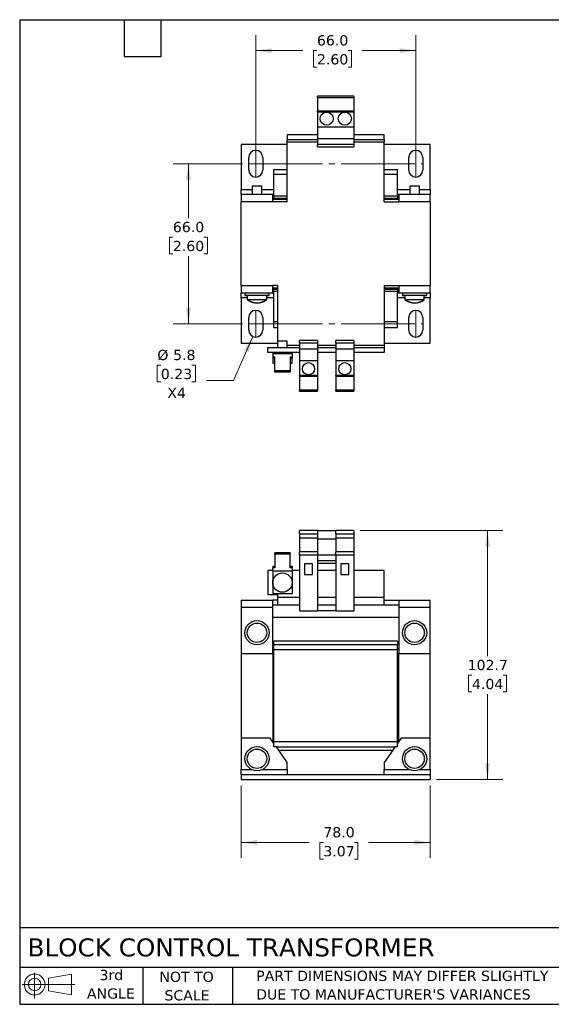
# Model space of a CAD drawing. Header units: millimetres. Extents: x 13 to 546, y 13 to 419.
# Tile 1 of 2: x 13 to 232, y 13 to 419. Entities that reach past the tile are written whole.
import ezdxf

# ---------------------------------------------------------------- set-up
doc = ezdxf.new("R2010")
doc.units = ezdxf.units.MM
doc.header["$LTSCALE"] = 2
doc.linetypes.add('SLD-Center', pattern=[19.05, 15.24, -1.27, 1.27, -1.27])
doc.linetypes.add('SLD-Solid', pattern=[0])
doc.layers.add('TEXT', color=140, linetype='SLD-Solid', lineweight=25)
doc.styles.add('SLDTEXTSTYLE0', font='VERDANA.TTF')
doc.dimstyles.new('SLDDIMSTYLE0', dxfattribs={"dimtxt": 4.316016, "dimasz": 6.604, "dimexe": 0, "dimexo": 0.0625, "dimgap": 1.079004, "dimtad": 0, "dimtih": 1, "dimtoh": 1, "dimrnd": 1e-09, "dimzin": 4, "dimdsep": 46, "dimtxsty": 'SLDTEXTSTYLE0', "dimsah": 1, "dimcen": 0.09, "dimadec": 0, "dimazin": 1, "dimtfac": 1, "dimtofl": 0, "dimtmove": 0, "dimatfit": 3, "dimfxl": 0, "dimfrac": 2, "dimtolj": 1, "dimtzin": 12, "dimarcsym": 0})
doc.dimstyles.new('SLDDIMSTYLE1', dxfattribs={"dimtxt": 4.316016, "dimasz": 6.604, "dimexe": 0, "dimexo": 0.0625, "dimgap": 1.079004, "dimtad": 0, "dimtih": 1, "dimtoh": 1, "dimrnd": 1e-09, "dimzin": 12, "dimdsep": 46, "dimtxsty": 'SLDTEXTSTYLE0', "dimsah": 1, "dimcen": 0.09, "dimadec": 0, "dimazin": 3, "dimtfac": 1, "dimtofl": 0, "dimtmove": 0, "dimatfit": 3, "dimfxl": 0, "dimfrac": 2, "dimtolj": 1, "dimtzin": 12, "dimarcsym": 0})
doc.dimstyles.new('SLDDIMSTYLE3', dxfattribs={"dimtxt": 4.316016, "dimasz": 6.604, "dimexe": 0, "dimexo": 0.0625, "dimgap": 1.079004, "dimtad": 0, "dimtih": 1, "dimtoh": 1, "dimrnd": 1e-09, "dimzin": 12, "dimdsep": 46, "dimtxsty": 'SLDTEXTSTYLE0', "dimsah": 1, "dimcen": 0, "dimadec": 0, "dimazin": 3, "dimtfac": 1, "dimtofl": 0, "dimtmove": 0, "dimatfit": 3, "dimfxl": 0, "dimfrac": 2, "dimtolj": 1, "dimtzin": 12, "dimarcsym": 0})

# ---------------------------------------------------------------- blocks, each defined once
blk = doc.blocks.new('Block11')
at = {"color": 7, "linetype": 'SLD-Solid', "lineweight": 18}
for p, q in [((5.18, 10.62), (5.18, 0)), ((10.96, 8.33), (20.35, 10.06)), ((10.96, 3.19), (10.96, 8.33)), ((20.35, 10.06), (20.35, 1.46)), ((0, 5.76), (21.75, 5.76)), ((10.96, 3.19), (20.35, 1.46))]:
    blk.add_line(p, q, dxfattribs=at)
for radius in [4.3, 2.57]:
    blk.add_circle((5.18, 5.76), radius, dxfattribs=at)
blk = doc.blocks.new('Block12')
at = {"color": 7, "linetype": 'Continuous'}
blk.add_blockref('Block11', (0, 0), dxfattribs=at)
blk = doc.blocks.new('_D')
at = {"color": 7, "linetype": 'SLD-Solid', "lineweight": 0}
for p, q in [((104.07, 103.01), (104.07, 73.16)), ((182.07, 103.01), (182.07, 73.16)), ((104.07, 79.51), (132.11, 79.51)), ((137.96, 79.51), (136.51, 79.51)), ((136.51, 79.51), (136.51, 72.65)), ((150.78, 79.51), (152.23, 79.51)), ((152.23, 79.51), (152.23, 72.65)), ((182.07, 79.51), (156.63, 79.51)), ((136.51, 72.65), (137.96, 72.65)), ((152.23, 72.65), (150.78, 72.65))]:
    blk.add_line(p, q, dxfattribs=at)
at = {"color": 7, "linetype": 'SLD-Solid', "lineweight": 18}
for points in [[(104.07, 79.51), (110.68, 78.49), (110.68, 80.53)], [(182.07, 79.51), (175.47, 80.53), (175.47, 78.49)]]:
    blk.add_solid(points, dxfattribs=at)
at = {"color": 7, "linetype": 'SLD-Solid', "lineweight": 18, "char_height": 4.233, "attachment_point": 1, "style": 'SLDTEXTSTYLE0'}
for s, insert in [('78.0', (137.96, 85.85)), ('3.07', (137.96, 78.03))]:
    blk.add_mtext(s, dxfattribs=dict(at, insert=insert))
blk = doc.blocks.new('_D_1')
at = {"color": 7, "linetype": 'SLD-Solid', "lineweight": 0}
for p, q in [((153.11, 208.26), (212.03, 208.26)), ((205.68, 208.26), (205.68, 156.34)), ((199.27, 148.51), (197.82, 148.51)), ((197.82, 148.51), (197.82, 141.65)), ((212.1, 148.51), (213.54, 148.51)), ((213.54, 148.51), (213.54, 141.65)), ((197.82, 141.65), (199.27, 141.65)), ((205.68, 105.55), (205.68, 140.69)), ((213.54, 141.65), (212.1, 141.65)), ((184.61, 105.55), (212.03, 105.55))]:
    blk.add_line(p, q, dxfattribs=at)
at = {"color": 7, "linetype": 'SLD-Solid', "lineweight": 18}
for points in [[(205.68, 208.26), (204.67, 201.65), (206.7, 201.65)], [(205.68, 105.55), (206.7, 112.16), (204.67, 112.16)]]:
    blk.add_solid(points, dxfattribs=at)
at = {"color": 7, "linetype": 'SLD-Solid', "lineweight": 18, "char_height": 4.233, "attachment_point": 1, "style": 'SLDTEXTSTYLE0'}
for s, insert in [('102.7', (197.47, 154.85)), ('4.04', (199.27, 147.03))]:
    blk.add_mtext(s, dxfattribs=dict(at, insert=insert))
blk = doc.blocks.new('_D_6')
at = {"color": 7, "linetype": 'SLD-Solid', "lineweight": 0}
for p, q in [((104.61, 359.66), (75.94, 359.66)), ((82.29, 359.66), (82.29, 337.12)), ((75.88, 329.3), (74.43, 329.3)), ((74.43, 329.3), (74.43, 322.44)), ((88.7, 329.3), (90.15, 329.3)), ((90.15, 329.3), (90.15, 322.44)), ((74.43, 322.44), (75.88, 322.44)), ((82.29, 293.62), (82.29, 321.47)), ((90.15, 322.44), (88.7, 322.44)), ((104.61, 293.62), (75.94, 293.62))]:
    blk.add_line(p, q, dxfattribs=at)
at = {"color": 7, "linetype": 'SLD-Solid', "lineweight": 18}
for points in [[(82.29, 359.66), (81.27, 353.06), (83.31, 353.06)], [(82.29, 293.62), (83.31, 300.22), (81.27, 300.22)]]:
    blk.add_solid(points, dxfattribs=at)
at = {"color": 7, "linetype": 'SLD-Solid', "lineweight": 18, "char_height": 4.233, "attachment_point": 1, "style": 'SLDTEXTSTYLE0'}
for s, insert in [('66.0', (75.88, 335.64)), ('2.60', (75.88, 327.82))]:
    blk.add_mtext(s, dxfattribs=dict(at, insert=insert))
blk = doc.blocks.new('_D_7')
at = {"color": 7, "linetype": 'SLD-Solid', "lineweight": 0}
for p, q in [((110.05, 364.8), (110.05, 412.7)), ((176.09, 364.8), (176.09, 412.7)), ((110.05, 406.35), (129.47, 406.35)), ((135.32, 406.35), (133.87, 406.35)), ((133.87, 406.35), (133.87, 399.49)), ((148.15, 406.35), (149.6, 406.35)), ((149.6, 406.35), (149.6, 399.49)), ((176.09, 406.35), (154, 406.35)), ((133.87, 399.49), (135.32, 399.49)), ((149.6, 399.49), (148.15, 399.49))]:
    blk.add_line(p, q, dxfattribs=at)
at = {"color": 7, "linetype": 'SLD-Solid', "lineweight": 18}
for points in [[(110.05, 406.35), (116.66, 405.34), (116.66, 407.37)], [(176.09, 406.35), (169.49, 407.37), (169.49, 405.34)]]:
    blk.add_solid(points, dxfattribs=at)
at = {"color": 7, "linetype": 'SLD-Solid', "lineweight": 18, "char_height": 4.233, "attachment_point": 1, "style": 'SLDTEXTSTYLE0'}
for s, insert in [('66.0', (135.32, 412.7)), ('2.60', (135.32, 404.87))]:
    blk.add_mtext(s, dxfattribs=dict(at, insert=insert))
blk = doc.blocks.new('_D_8')
at = {"color": 7, "linetype": 'SLD-Solid', "lineweight": 0}
for p, q in [((108.89, 288.36), (100.92, 270.22)), ((70.91, 276.49), (69.46, 276.49)), ((69.46, 276.49), (69.46, 269.63)), ((83.74, 276.49), (85.19, 276.49)), ((85.19, 276.49), (85.19, 269.63)), ((69.46, 269.63), (70.91, 269.63)), ((85.19, 269.63), (83.74, 269.63)), ((100.92, 270.22), (89.81, 270.22))]:
    blk.add_line(p, q, dxfattribs=at)
at = {"color": 7, "linetype": 'SLD-Solid', "lineweight": 18}
blk.add_solid([(108.89, 288.36), (105.3, 282.73), (107.16, 281.91)], dxfattribs=at)
at = {"color": 7, "linetype": 'SLD-Solid', "lineweight": 18, "char_height": 4.233, "attachment_point": 1, "style": 'SLDTEXTSTYLE0'}
for s, insert in [('%%c', (69.45, 282.84)), ('5.8', (75.97, 282.84)), ('0.23', (70.91, 275.01)), ('X4', (73.6, 267.18))]:
    blk.add_mtext(s, dxfattribs=dict(at, insert=insert))

msp = doc.modelspace()

# ---------------------------------------------------------------- linework, layer by layer
for p, q in [((150.575, 387.54), (135.575, 387.54)), ((135.575, 386.936), (135.575, 387.54)), ((135.575, 386.936), (150.575, 386.936)), ((135.575, 386.936), (135.575, 381.29)), ((150.575, 387.54), (150.575, 386.936)), ((150.575, 386.936), (150.575, 381.29)), ((150.575, 381.29), (135.575, 381.29)), ((135.575, 381.06), (135.575, 381.29)), ((135.575, 381.06), (150.575, 381.06)), ((135.575, 381.06), (135.575, 374.89)), ((150.575, 381.29), (150.575, 381.06)), ((150.575, 381.06), (150.575, 374.89)), ((135.575, 374.89), (150.575, 374.89)), ((135.575, 374.89), (135.575, 370.04)), ((150.575, 374.89), (150.575, 370.04)), ((123.075, 371.54), (123.075, 369.54)), ((135.575, 371.54), (123.075, 371.54)), ((135.575, 370.04), (150.575, 370.04)), ((135.575, 370.04), (135.575, 367.54)), ((163.075, 371.54), (150.575, 371.54)), ((150.575, 370.04), (150.575, 367.54)), ((163.075, 369.54), (163.075, 371.54)), ((123.075, 367.64), (104.075, 367.64)), ((104.075, 367.64), (104.075, 349.04)), ((135.575, 369.54), (123.075, 369.54)), ((123.075, 368.54), (123.075, 369.54)), ((135.575, 368.54), (123.075, 368.54)), ((123.075, 343.89), (123.075, 368.54)), ((150.575, 367.54), (135.575, 367.54)), ((135.575, 366.557), (135.575, 367.54)), ((135.575, 366.557), (150.575, 366.557)), ((163.075, 369.54), (150.575, 369.54)), ((163.075, 368.54), (150.575, 368.54)), ((150.575, 367.54), (150.575, 366.557)), ((163.075, 369.54), (163.075, 368.54)), ((163.075, 343.89), (163.075, 368.54)), ((182.075, 367.64), (163.075, 367.64)), ((182.075, 349.04), (182.075, 367.64)), ((107.155, 357.06), (107.155, 362.26)), ((112.955, 362.26), (112.955, 357.06)), ((173.195, 357.06), (173.195, 362.26)), ((178.995, 362.26), (178.995, 357.06)), ((123.075, 357.14), (117.575, 357.14)), ((117.575, 355.14), (117.575, 357.14)), ((123.075, 355.14), (117.575, 355.14)), ((117.575, 346.39), (117.575, 355.14)), ((168.575, 357.14), (163.075, 357.14)), ((168.575, 355.14), (163.075, 355.14)), ((168.575, 355.14), (168.575, 357.14)), ((168.575, 346.39), (168.575, 355.14)), ((108.575, 350.39), (108.575, 346.89)), ((112.575, 350.39), (108.575, 350.39)), ((112.575, 346.89), (112.575, 350.39)), ((173.575, 350.39), (173.575, 346.89)), ((177.575, 350.39), (173.575, 350.39)), ((177.575, 346.89), (177.575, 350.39)), ((104.075, 347.04), (104.075, 349.04)), ((104.075, 349.04), (108.575, 349.04)), ((104.075, 347.04), (108.575, 347.04)), ((104.075, 346.89), (104.075, 347.04)), ((117.075, 346.89), (104.075, 346.89)), ((104.075, 346.89), (104.075, 343.89)), ((112.575, 349.04), (117.575, 349.04)), ((112.575, 347.04), (116.075, 347.04)), ((116.075, 346.89), (116.075, 347.04)), ((116.075, 347.04), (117.575, 347.04)), ((117.075, 343.89), (117.075, 346.89)), ((117.575, 346.39), (123.075, 346.39)), ((117.575, 345.49), (117.575, 346.39)), ((117.575, 345.49), (123.075, 345.49)), ((117.575, 344.89), (117.575, 345.49)), ((163.075, 346.39), (168.575, 346.39)), ((163.075, 345.49), (168.575, 345.49)), ((168.575, 349.04), (173.575, 349.04)), ((168.575, 347.04), (170.075, 347.04)), ((168.575, 346.39), (168.575, 345.49)), ((168.575, 344.89), (168.575, 345.49)), ((169.075, 346.89), (169.075, 343.89)), ((182.075, 346.89), (169.075, 346.89)), ((170.075, 347.04), (173.575, 347.04)), ((170.075, 347.04), (170.075, 346.89)), ((177.575, 349.04), (182.075, 349.04)), ((177.575, 347.04), (182.075, 347.04)), ((182.075, 349.04), (182.075, 347.04)), ((182.075, 347.04), (182.075, 346.89)), ((182.075, 343.89), (182.075, 346.89)), ((104.075, 309.39), (104.075, 343.89)), ((117.075, 343.89), (104.075, 343.89)), ((117.075, 345.04), (117.575, 345.04)), ((123.075, 344.89), (117.075, 344.89)), ((123.075, 343.89), (117.075, 343.89)), ((169.075, 344.89), (163.075, 344.89)), ((163.075, 343.89), (169.075, 343.89)), ((168.575, 345.04), (169.075, 345.04)), ((182.075, 343.89), (169.075, 343.89)), ((182.075, 343.89), (182.075, 309.39)), ((104.075, 309.39), (117.075, 309.39)), ((104.075, 309.39), (104.075, 306.39)), ((119.075, 309.39), (117.075, 309.39)), ((117.075, 306.39), (117.075, 309.39)), ((119.075, 309.39), (119.075, 286.44)), ((163.075, 309.39), (169.075, 309.39)), ((163.075, 309.39), (163.075, 284.74)), ((169.075, 309.39), (182.075, 309.39)), ((169.075, 309.39), (169.075, 306.39)), ((182.075, 306.39), (182.075, 309.39)), ((104.075, 306.39), (117.075, 306.39)), ((104.075, 306.24), (104.075, 306.39)), ((105.575, 306.24), (104.075, 306.24)), ((104.075, 304.24), (104.075, 306.24)), ((105.575, 306.39), (105.575, 305.39)), ((105.575, 305.39), (105.575, 305.24)), ((105.575, 305.39), (115.575, 305.39)), ((105.575, 305.24), (106.575, 305.24)), ((106.575, 305.39), (106.575, 303.666)), ((114.575, 303.666), (114.575, 305.39)), ((114.575, 305.24), (115.575, 305.24)), ((115.575, 305.39), (115.575, 306.39)), ((116.075, 306.24), (115.575, 306.24)), ((115.575, 305.24), (115.575, 305.39)), ((116.075, 306.24), (116.075, 306.39)), ((117.575, 306.24), (116.075, 306.24)), ((117.075, 308.39), (119.075, 308.39)), ((117.075, 308.24), (117.575, 308.24)), ((117.575, 307.79), (117.575, 308.39)), ((119.075, 307.79), (117.575, 307.79)), ((117.575, 306.89), (117.575, 307.79)), ((119.075, 306.89), (117.575, 306.89)), ((117.575, 294.44), (117.575, 306.89)), ((163.075, 308.39), (169.075, 308.39)), ((168.575, 307.79), (163.075, 307.79)), ((168.575, 306.89), (163.075, 306.89)), ((168.575, 307.79), (168.575, 308.39)), ((168.575, 308.24), (169.075, 308.24)), ((168.575, 307.79), (168.575, 306.89)), ((168.575, 294.44), (168.575, 306.89)), ((170.075, 306.24), (168.575, 306.24)), ((169.075, 306.39), (182.075, 306.39)), ((170.075, 306.39), (170.075, 306.24)), ((170.575, 306.24), (170.075, 306.24)), ((170.575, 306.39), (170.575, 305.39)), ((170.575, 305.39), (170.575, 305.24)), ((170.575, 305.39), (180.575, 305.39)), ((170.575, 305.24), (171.575, 305.24)), ((171.575, 305.39), (171.575, 303.666)), ((179.575, 303.666), (179.575, 305.39)), ((179.575, 305.24), (180.575, 305.24)), ((180.575, 305.39), (180.575, 306.39)), ((182.075, 306.24), (180.575, 306.24)), ((180.575, 305.24), (180.575, 305.39)), ((182.075, 306.39), (182.075, 306.24)), ((182.075, 306.24), (182.075, 304.24)), ((104.075, 304.24), (104.075, 285.64)), ((106.575, 304.24), (104.075, 304.24)), ((106.575, 303.666), (106.575, 303.516)), ((106.575, 303.666), (114.575, 303.666)), ((106.575, 303.516), (106.775, 303.516)), ((114.375, 303.516), (114.575, 303.516)), ((117.575, 304.24), (114.575, 304.24)), ((114.575, 303.516), (114.575, 303.666)), ((171.575, 304.24), (168.575, 304.24)), ((171.575, 303.666), (171.575, 303.516)), ((171.575, 303.666), (179.575, 303.666)), ((171.575, 303.516), (171.775, 303.516)), ((179.375, 303.516), (179.575, 303.516)), ((182.075, 304.24), (179.575, 304.24)), ((179.575, 303.516), (179.575, 303.666)), ((182.075, 285.64), (182.075, 304.24)), ((107.155, 291.02), (107.155, 296.22)), ((112.955, 296.22), (112.955, 291.02)), ((119.075, 294.44), (117.575, 294.44)), ((117.575, 291.94), (117.575, 294.44)), ((168.575, 294.44), (163.075, 294.44)), ((168.575, 291.94), (168.575, 294.44)), ((173.195, 291.02), (173.195, 296.22)), ((178.995, 296.22), (178.995, 291.02)), ((119.075, 291.94), (117.575, 291.94)), ((168.575, 291.94), (163.075, 291.94)), ((104.075, 285.64), (119.075, 285.64)), ((119.075, 286.44), (119.075, 283.74)), ((121.075, 286.44), (119.075, 286.44)), ((123.075, 286.44), (121.075, 286.44)), ((123.075, 283.74), (123.075, 286.44)), ((123.075, 284.74), (128.075, 284.74)), ((135.575, 286.723), (128.075, 286.723)), ((128.075, 285.74), (128.075, 286.723)), ((128.075, 285.74), (135.575, 285.74)), ((128.075, 285.74), (128.075, 283.24)), ((135.575, 286.723), (135.575, 285.74)), ((135.575, 285.74), (135.575, 283.24)), ((135.575, 284.74), (143.075, 284.74)), ((150.575, 286.723), (143.075, 286.723)), ((143.075, 285.74), (143.075, 286.723)), ((143.075, 285.74), (150.575, 285.74)), ((143.075, 285.74), (143.075, 283.24)), ((150.575, 286.723), (150.575, 285.74)), ((150.575, 285.74), (150.575, 283.24)), ((150.575, 284.74), (163.075, 284.74)), ((163.075, 285.64), (182.075, 285.64)), ((163.075, 284.74), (163.075, 283.74)), ((115.075, 281.74), (115.075, 283.74)), ((115.075, 283.74), (128.075, 283.74)), ((128.075, 281.74), (115.075, 281.74)), ((117.075, 281.74), (117.075, 281.24)), ((117.075, 281.24), (117.075, 279.825)), ((125.075, 281.24), (117.075, 281.24)), ((125.075, 281.24), (125.075, 281.74)), ((125.075, 281.24), (125.075, 279.825)), ((128.075, 283.24), (135.575, 283.24)), ((128.075, 283.24), (128.075, 278.39)), ((135.575, 283.74), (143.075, 283.74)), ((135.575, 283.24), (135.575, 278.39)), ((143.075, 281.74), (135.575, 281.74)), ((143.075, 283.24), (150.575, 283.24)), ((143.075, 283.24), (143.075, 278.39)), ((150.575, 283.74), (163.075, 283.74)), ((150.575, 283.24), (150.575, 278.39)), ((163.075, 281.74), (150.575, 281.74)), ((163.075, 283.74), (163.075, 281.74)), ((117.925, 279.825), (117.075, 279.825)), ((117.075, 279.825), (117.075, 279.26)), ((117.075, 279.26), (117.075, 277.34)), ((117.925, 279.26), (117.075, 279.26)), ((117.075, 277.34), (117.925, 277.34)), ((117.925, 274.169), (117.925, 279.825)), ((125.075, 279.825), (124.225, 279.825)), ((124.225, 279.825), (124.225, 274.169)), ((125.075, 279.26), (124.225, 279.26)), ((124.225, 277.34), (125.075, 277.34)), ((125.075, 279.825), (125.075, 279.26)), ((125.075, 277.34), (125.075, 279.26)), ((128.075, 278.39), (135.575, 278.39)), ((128.075, 278.39), (128.075, 272.219)), ((135.575, 278.39), (135.575, 272.219)), ((143.075, 278.39), (150.575, 278.39)), ((143.075, 278.39), (143.075, 272.219)), ((150.575, 278.39), (150.575, 272.219)), ((124.225, 274.169), (117.925, 274.169)), ((117.925, 273.603), (117.925, 274.169)), ((124.225, 273.603), (117.925, 273.603)), ((124.225, 274.169), (124.225, 273.603)), ((135.575, 272.219), (128.075, 272.219)), ((128.075, 271.99), (128.075, 272.219)), ((128.075, 271.99), (135.575, 271.99)), ((128.075, 271.99), (128.075, 266.343)), ((135.575, 272.219), (135.575, 271.99)), ((135.575, 271.99), (135.575, 266.343)), ((150.575, 272.219), (143.075, 272.219)), ((143.075, 271.99), (143.075, 272.219)), ((143.075, 271.99), (150.575, 271.99)), ((143.075, 271.99), (143.075, 266.343)), ((150.575, 272.219), (150.575, 271.99)), ((150.575, 271.99), (150.575, 266.343)), ((128.075, 266.343), (135.575, 266.343)), ((128.075, 265.74), (128.075, 266.343)), ((128.075, 265.74), (135.575, 265.74)), ((135.575, 266.343), (135.575, 265.74)), ((143.075, 266.343), (150.575, 266.343)), ((143.075, 265.74), (143.075, 266.343)), ((143.075, 265.74), (150.575, 265.74)), ((150.575, 266.343), (150.575, 265.74)), ((135.575, 208.256), (128.075, 208.256)), ((128.075, 206.956), (128.075, 208.256)), ((135.575, 208.256), (135.575, 206.956)), ((135.575, 208.256), (143.075, 208.256)), ((150.575, 208.256), (143.075, 208.256)), ((143.075, 206.956), (143.075, 208.256)), ((150.575, 208.256), (150.575, 206.956)), ((128.075, 206.956), (135.575, 206.956)), ((128.075, 206.956), (128.075, 205.101)), ((135.575, 205.101), (128.075, 205.101)), ((128.075, 205.101), (128.075, 199.442)), ((135.575, 206.956), (135.575, 205.101)), ((135.575, 205.101), (135.575, 199.442)), ((135.575, 204.756), (143.075, 204.756)), ((143.075, 206.956), (150.575, 206.956)), ((143.075, 206.956), (143.075, 205.101)), ((150.575, 205.101), (143.075, 205.101)), ((143.075, 205.101), (143.075, 199.442)), ((150.575, 206.956), (150.575, 205.101)), ((150.575, 205.101), (150.575, 199.442)), ((135.575, 199.442), (128.075, 199.442)), ((128.075, 198.242), (128.075, 199.442)), ((135.575, 199.442), (135.575, 198.242)), ((143.075, 198.242), (143.075, 199.442)), ((150.575, 199.442), (143.075, 199.442)), ((150.575, 199.442), (150.575, 198.242)), ((124.225, 199.077), (117.925, 199.077)), ((117.925, 198.511), (117.925, 199.077)), ((124.225, 198.511), (117.925, 198.511)), ((117.925, 198.511), (117.925, 192.854)), ((124.225, 199.077), (124.225, 198.511)), ((124.225, 192.854), (124.225, 198.511)), ((128.075, 198.242), (135.575, 198.242)), ((128.075, 198.242), (128.075, 175.142)), ((135.575, 198.242), (135.575, 175.142)), ((135.575, 198.201), (143.075, 198.201)), ((143.075, 195.756), (135.575, 195.756)), ((143.075, 198.242), (150.575, 198.242)), ((143.075, 198.242), (143.075, 175.142)), ((150.575, 198.242), (150.575, 175.142)), ((115.075, 191.756), (115.075, 181.856)), ((117.075, 191.756), (115.075, 191.756)), ((117.075, 193.42), (117.075, 192.854)), ((117.925, 193.42), (117.075, 193.42)), ((117.075, 191.674), (117.075, 192.854)), ((117.925, 192.854), (117.075, 192.854)), ((117.075, 191.674), (125.075, 191.674)), ((117.075, 191.674), (117.075, 186.756)), ((125.075, 193.42), (124.225, 193.42)), ((125.075, 192.854), (124.225, 192.854)), ((125.075, 193.42), (125.075, 192.854)), ((125.075, 192.854), (125.075, 191.674)), ((128.075, 191.756), (125.075, 191.756)), ((125.075, 191.674), (125.075, 186.756)), ((133.475, 194.556), (130.175, 194.556)), ((130.175, 194.556), (130.175, 190.056)), ((133.475, 190.056), (133.475, 194.556)), ((135.575, 194.773), (143.075, 194.773)), ((143.075, 191.756), (135.575, 191.756)), ((148.475, 194.556), (145.175, 194.556)), ((145.175, 194.556), (145.175, 190.056)), ((148.475, 190.056), (148.475, 194.556)), ((163.075, 191.756), (150.575, 191.756)), ((163.075, 180.556), (163.075, 191.756)), ((130.175, 190.056), (133.475, 190.056)), ((145.175, 190.056), (148.475, 190.056)), ((117.075, 186.756), (117.075, 182.256)), ((125.075, 186.756), (125.075, 182.256)), ((104.075, 179.556), (104.075, 176.556)), ((104.075, 179.556), (117.075, 179.556)), ((115.075, 181.856), (119.075, 181.856)), ((117.075, 182.256), (125.075, 182.256)), ((117.075, 176.556), (117.075, 179.556)), ((119.075, 179.556), (117.075, 179.556)), ((119.075, 181.856), (119.075, 180.556)), ((128.075, 180.556), (119.075, 180.556)), ((119.075, 180.556), (119.075, 177.556)), ((143.075, 180.556), (135.575, 180.556)), ((163.075, 180.556), (150.575, 180.556)), ((163.075, 177.556), (163.075, 180.556)), ((163.075, 179.556), (169.075, 179.556)), ((169.075, 179.556), (169.075, 176.556)), ((169.075, 179.556), (182.075, 179.556)), ((182.075, 176.556), (182.075, 179.556)), ((104.075, 176.556), (117.075, 176.556)), ((104.075, 176.556), (104.075, 157.556)), ((117.075, 177.556), (119.075, 177.556)), ((117.075, 157.556), (117.075, 176.556)), ((119.075, 177.556), (128.075, 177.556)), ((128.075, 175.142), (135.575, 175.142)), ((135.575, 177.556), (143.075, 177.556)), ((143.075, 175.142), (135.575, 175.142)), ((143.075, 175.142), (150.575, 175.142)), ((150.575, 177.556), (163.075, 177.556)), ((163.075, 177.556), (169.075, 177.556)), ((169.075, 176.556), (182.075, 176.556)), ((169.075, 176.556), (169.075, 157.556)), ((182.075, 157.556), (182.075, 176.556)), ((117.075, 172.556), (169.075, 172.556)), ((117.075, 159.556), (117.575, 159.556)), ((168.575, 162.555), (117.575, 162.555)), ((117.575, 161.255), (117.575, 162.555)), ((117.575, 161.255), (168.575, 161.255)), ((117.575, 159.055), (117.575, 161.255)), ((117.575, 121.055), (117.575, 159.055)), ((168.575, 159.055), (117.575, 159.055)), ((168.575, 162.555), (168.575, 161.255)), ((168.575, 159.055), (168.575, 161.255)), ((168.575, 159.556), (169.075, 159.556)), ((168.575, 121.055), (168.575, 159.055)), ((104.075, 157.556), (117.075, 157.556)), ((104.075, 157.556), (104.075, 122.555)), ((117.075, 157.556), (117.075, 121.126)), ((169.075, 157.556), (182.075, 157.556)), ((169.075, 121.126), (169.075, 157.556)), ((182.075, 122.555), (182.075, 157.556)), ((116.075, 122.555), (104.075, 122.555)), ((104.075, 122.555), (104.075, 109.555)), ((117.575, 120.412), (116.075, 122.555)), ((170.075, 122.555), (168.575, 120.412)), ((182.075, 122.555), (170.075, 122.555)), ((182.075, 109.555), (182.075, 122.555)), ((117.575, 120.555), (117.475, 120.555)), ((168.575, 121.055), (117.575, 121.055)), ((117.575, 118.969), (117.575, 121.055)), ((118.584, 118.969), (117.575, 118.969)), ((123.075, 112.555), (118.584, 118.969)), ((167.485, 118.855), (118.665, 118.855)), ((167.565, 118.969), (163.075, 112.555)), ((168.575, 118.969), (167.565, 118.969)), ((168.575, 118.969), (168.575, 121.055)), ((168.675, 120.555), (168.575, 120.555)), ((119.575, 117.555), (166.575, 117.555)), ((123.075, 109.555), (123.075, 112.555)), ((163.075, 112.555), (163.075, 109.555)), ((104.075, 109.555), (108.395, 109.555)), ((104.075, 107.555), (104.075, 109.555)), ((104.075, 107.555), (104.075, 105.555)), ((104.075, 107.555), (182.075, 107.555)), ((112.754, 109.555), (123.075, 109.555)), ((123.075, 109.555), (123.075, 107.555)), ((163.075, 109.555), (173.395, 109.555)), ((163.075, 107.555), (163.075, 109.555)), ((177.754, 109.555), (182.075, 109.555)), ((182.075, 109.555), (182.075, 107.555)), ((182.075, 107.555), (182.075, 105.555)), ((104.075, 105.555), (182.075, 105.555))]:
    msp.add_line(p, q)
at = {"color": 7, "linetype": 'SLD-Center', "lineweight": 18}
for p, q in [((110.055, 365.16), (110.055, 354.16)), ((176.095, 365.16), (176.095, 354.16)), ((107.155, 359.66), (178.995, 359.66)), ((110.055, 299.12), (110.055, 288.12)), ((176.095, 299.12), (176.095, 288.12)), ((107.155, 293.62), (178.995, 293.62))]:
    msp.add_line(p, q, dxfattribs=at)
for centre, radius in [((139.325, 378.24), 2.7), ((146.825, 378.24), 2.7), ((131.825, 275.04), 2.5), ((146.825, 275.04), 2.5), ((121.075, 186.756), 4), ((110.575, 166.056), 5), ((175.575, 166.056), 5), ((110.575, 166.056), 4), ((175.575, 166.056), 4), ((110.575, 114.055), 5), ((110.575, 114.055), 4), ((175.575, 114.055), 5), ((175.575, 114.055), 4)]:
    msp.add_circle(centre, radius)
for centre, radius, start, end in [((110.055, 362.26), 2.9, 0, 180), ((176.095, 362.26), 2.9, 0, 180), ((110.055, 357.06), 2.9, 180, 0), ((176.095, 357.06), 2.9, 180, 0), ((110.575, 308.79), 6.5, 232.02013, 270), ((110.575, 308.64), 6.5, 232.02013, 270), ((110.575, 308.79), 6.5, 270, 307.97987), ((110.575, 308.64), 6.5, 270, 307.97987), ((175.575, 308.79), 6.5, 232.02013, 270), ((175.575, 308.64), 6.5, 232.02013, 270), ((175.575, 308.79), 6.5, 270, 307.97987), ((175.575, 308.64), 6.5, 270, 307.97987), ((110.055, 296.22), 2.9, 0, 180), ((176.095, 296.22), 2.9, 0, 180), ((110.055, 291.02), 2.9, 180, 0), ((176.095, 291.02), 2.9, 180, 0)]:
    msp.add_arc(centre, radius, start, end)
at = {"layer": 'TEXT'}
for p, q in [((12.7, 419.1), (546.1, 419.1)), ((12.7, 419.1), (12.7, 12.7)), ((55.88, 403.86), (55.88, 419.1)), ((71.12, 403.86), (71.12, 419.1)), ((55.88, 403.86), (71.12, 403.86)), ((546.1, 44.252), (12.7, 44.252)), ((546.1, 27.94), (12.7, 27.94)), ((63.5, 27.94), (63.5, 12.7)), ((100.423, 27.94), (100.423, 12.7)), ((12.7, 12.7), (546.1, 12.7))]:
    msp.add_line(p, q, dxfattribs=at)

# ---------------------------------------------------------------- block references
msp.add_blockref('Block12', (13.676, 15.108), dxfattribs=at)

# ---------------------------------------------------------------- texts
at = {"layer": 'TEXT', "style": 'SLDTEXTSTYLE0'}
for s, insert, char_height, attachment_point in [('BLOCK CONTROL TRANSFORMER', (15.931, 39.889), 7.40833, 1), ('3rd', (50.493, 26.921), 4.2333, 2), ('NOT TO', (81.537, 26.172), 4.2333, 2), ('PART DIMENSIONS MAY DIFFER SLIGHTLY ', (110.239, 26.562), 4.23333, 1), ('ANGLE', (50.298, 19.276), 4.2333, 2), ('SCALE', (81.729, 18.527), 4.2333, 2), ("DUE TO MANUFACTURER'S VARIANCES", (110.239, 18.917), 4.23333, 1)]:
    msp.add_mtext(s, dxfattribs=dict(at, insert=insert, char_height=char_height, attachment_point=attachment_point))

# ---------------------------------------------------------------- dimensions: what is measured, and where the dimension line sits
at = {"color": 7, "linetype": 'SLD-Solid', "lineweight": 18}
for base, p1, p2, angle, dimstyle, picture, middle in [((110.055, 406.352), (176.095, 362.26), (110.055, 362.26), 0, 'SLDDIMSTYLE0', '_D_7', (141.736, 406.352)), ((82.289, 293.62), (107.155, 359.66), (107.155, 293.62), 90, 'SLDDIMSTYLE0', '_D_6', (82.289, 329.298)), ((205.683, 208.256), (182.075, 105.555), (150.575, 208.256), 90, 'SLDDIMSTYLE1', '_D_1', (205.683, 148.511))]:
    dim = msp.add_linear_dim(base=base, p1=p1, p2=p2, angle=angle, dimstyle=dimstyle, dxfattribs=at)
    dim.commit()
    dim.dimension.update_dxf_attribs({"geometry": picture, "text_midpoint": middle, "dimtype": 160})
dim = msp.add_diameter_dim_2p(p1=(111.22, 293.675), p2=(108.889, 288.364), text='<>\\PX4', dimstyle='SLDDIMSTYLE3', dxfattribs=at)
dim.commit()
dim.dimension.update_dxf_attribs({"geometry": '_D_8', "text_midpoint": (77.325, 272.455), "dimtype": 163})
dim = msp.add_linear_dim(base=(182.075, 79.511), p1=(104.075, 105.555), p2=(182.075, 105.555), dimstyle='SLDDIMSTYLE0', dxfattribs=at)
dim.commit()
dim.dimension.update_dxf_attribs({"geometry": '_D', "text_midpoint": (144.371, 79.511), "dimtype": 160})

doc.saveas('drawing.dxf')
